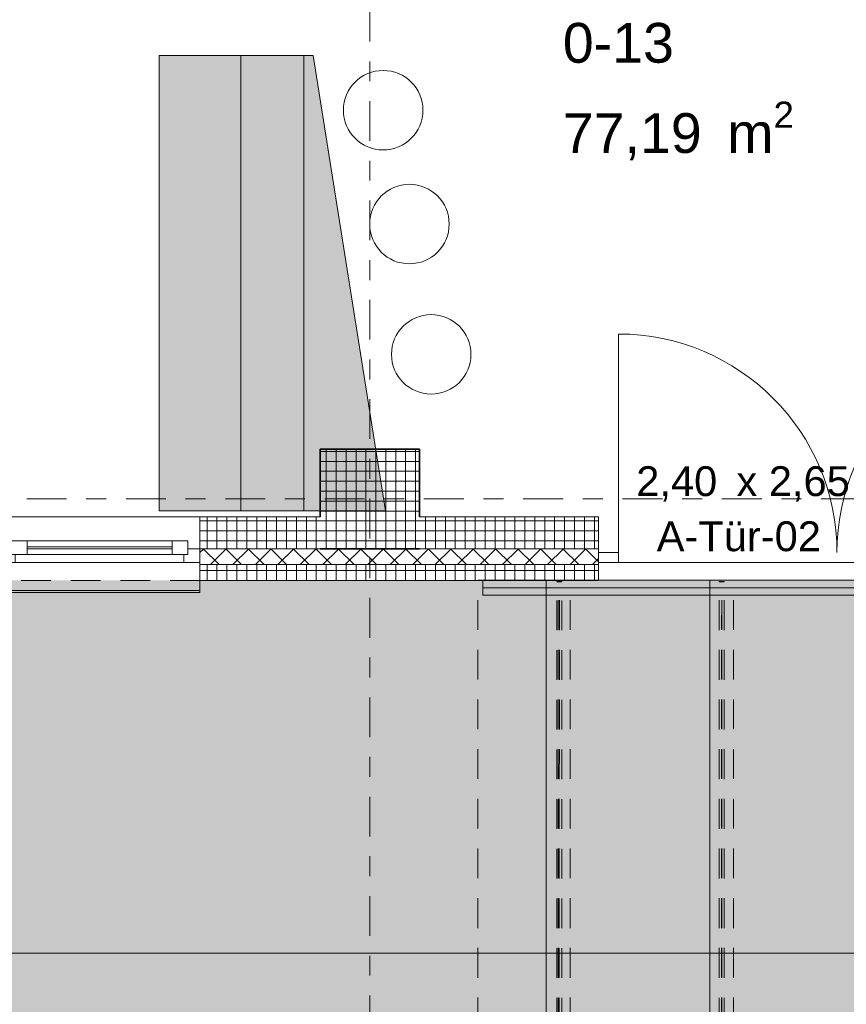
# Model space of a CAD drawing. Header units: metres. Extents: x -167 to 338, y -186 to 508.
# Tile 53 of 256: x 46 to 50, y 26 to 31. Entities that reach past the tile are written whole.
import ezdxf
from ezdxf.enums import TextEntityAlignment as Align

# ---------------------------------------------------------------- set-up
doc = ezdxf.new("R2010")
doc.units = ezdxf.units.M
doc.header["$MEASUREMENT"] = 0
for name, pattern in [('Raster', [0.4, 0.2, -0.1, 0, -0.1]), ('Strichlinie eng', [0.23, 0.15, -0.08]), ('Untersicht', [0.2, 0.15, -0.05])]:
    doc.linetypes.add(name, pattern=pattern)
for name, color, linetype in [('10 Stütze', 7, 'Continuous'), ('10 Wand außen', 7, 'Continuous'), ('20 Decke', 7, 'Continuous'), ('30 Dachaufbau', 7, 'Continuous'), ('30 Dachstuhl', 7, 'Continuous'), ('50 Küche', 7, 'Continuous'), ('60 Gelände 2D Übersicht', 7, 'Continuous'), ('80 Raum', 7, 'Continuous'), ('90 Achsraster', 7, 'Continuous'), ('94 Genehmigungsplanung Bemaßung', 7, 'Continuous')]:
    doc.layers.add(name, color=color, linetype=linetype)
doc.styles.add('ERSTELLTER_STIL_1', font='arial.ttf')
doc.styles.add('ERSTELLTER_STIL_2', font='arial.ttf')
doc.dimstyles.new('ERSTELLTER_STIL__1', dxfattribs={"dimtxt": 0.25, "dimasz": 0.19, "dimexe": 0.18, "dimexo": 0.1, "dimgap": 0, "dimtad": 1, "dimtih": 1, "dimtoh": 1, "dimzin": 0, "dimdsep": 46, "dimtxsty": 'ERSTELLTER_STIL_1', "dimblk": 'ARROWHEAD_6', "dimblk1": 'ARROWHEAD_6', "dimblk2": 'ARROWHEAD_6', "dimcen": 0.09, "dimclrd": 7, "dimclre": 7, "dimclrt": 7, "dimazin": 0, "dimtfac": 1, "dimtdec": 4, "dimtmove": 0, "dimatfit": 3, "dimfxl": 1, "dimtolj": 1, "dimtzin": 0, "dimarcsym": 0})
doc.dimstyles.new('ERSTELLTER_STIL__2', dxfattribs={"dimtxt": 0.25, "dimasz": 0.19, "dimexe": 0.18, "dimexo": 0.1, "dimgap": 0, "dimtad": 1, "dimzin": 0, "dimdsep": 46, "dimtxsty": 'ERSTELLTER_STIL_1', "dimblk": 'ARROWHEAD_6', "dimblk1": 'ARROWHEAD_6', "dimblk2": 'ARROWHEAD_6', "dimcen": 0.09, "dimclrd": 7, "dimclre": 7, "dimclrt": 7, "dimazin": 0, "dimtfac": 1, "dimtdec": 4, "dimtmove": 0, "dimatfit": 3, "dimfxl": 1, "dimtolj": 1, "dimtzin": 0, "dimarcsym": 0})
pattern_1 = [(0, (27236.132094, 33357.27905), (0, 0.05), []), (90, (27236.132094, 33357.27905), (-0.05, 0), [])]

# ---------------------------------------------------------------- blocks, each defined once
blk = doc.blocks.new('Aufenthaltsraum_0-13_1_1', base_point=(49.8662, 32.5128))
at = {"layer": '80 Raum', "color": 7, "lineweight": 18, "insert": (48.7233, 30.5894), "char_height": 0.2, "attachment_point": 1, "style": 'ERSTELLTER_STIL_1'}
blk.add_mtext('\\A1;{\\pql;\\pt0,0.2;\\fArial|b0|i0|c0|p0;\\W1.000000;77,19\\fArial|b0|i0|c0|p0;\\W1.000000;\\A1{\\H.66x;\\S^  ;}\\fArial|b0|i0|c0|p0;\\W1.000000; m\\fArial|b0|i0|c0|p0;\\W1.000000;\\A1{\\H.66x;\\S2^  ;}}', dxfattribs=at)
at = {"layer": '80 Raum', "color": 7, "lineweight": 18, "style": 'ERSTELLTER_STIL_1'}
for tag, p in [('DUMMY_850', (50.7206, 31.4237)), ('ROOM_NAME', (48.7233, 31.378)), ('DUMMY_851', (49.2723, 31.0309)), ('ROOM_NUMBER', (48.7233, 30.9851)), ('DUMMY_852', (48.7233, 30.638))]:
    blk.add_attdef(tag, text='', height=0.2, dxfattribs=at).set_placement(p, align=Align.TOP_LEFT)
blk = doc.blocks.new('I-Träger gelocht 27')
at = {"layer": '30 Dachstuhl', "color": 7, "linetype": 'Untersicht', "lineweight": 13}
for p, q in [((5, 0.12), (0, 0.12)), ((5, 0), (5, 0.12)), ((5, 0), (5, 0.12)), ((0, 0.06), (5, 0.06)), ((0, 0), (5, 0))]:
    blk.add_line(p, q, dxfattribs=at)
at = {"layer": '30 Dachstuhl', "color": 7, "linetype": 'Untersicht', "lineweight": 13, "flags": 128}
blk.add_lwpolyline([(0, 0), (5, 0), (5, 0.12), (0, 0.12)], close=True, dxfattribs=at)
blk = doc.blocks.new('SHS kaltgewalzter Träger 27')
at = {"layer": '30 Dachstuhl', "color": 7, "linetype": 'Untersicht', "lineweight": 13}
for p, q in [((-0.0013, 0.0125), (4.9918, 0.0125)), ((-0.0007, 0), (4.9925, 0)), ((4.9931, 0.0125), (4.9918, 0.0125)), ((4.9918, 0.0125), (4.9918, -0.0125)), ((4.9919, -0.0105), (4.9919, 0.0105)), ((4.9919, 0.0105), (4.993, 0.0105)), ((4.993, 0.0105), (4.993, -0.0105)), ((4.9931, -0.0125), (4.9931, 0.0125)), ((-0.0013, -0.0125), (4.9918, -0.0125)), ((4.9918, -0.0125), (4.9931, -0.0125)), ((4.993, -0.0105), (4.9919, -0.0105))]:
    blk.add_line(p, q, dxfattribs=at)
blk = doc.blocks.new('1-Flügelfenster 27_2')
at = {"layer": '10 Wand außen', "color": 7, "linetype": 'Continuous', "lineweight": 13}
for p, q in [((-0.505, 0.16), (0.505, 0.16)), ((-0.505, -0.07), (-0.505, -0.22)), ((0.505, -0.22), (0.505, -0.07)), ((-0.505, -0.16), (-0.505, -0.21)), ((0.505, -0.21), (0.505, -0.16)), ((-0.505, -0.21), (0.505, -0.21)), ((-0.505, -0.22), (0.505, -0.22))]:
    blk.add_line(p, q, dxfattribs=at)
at = {"layer": '10 Wand außen', "color": 8, "linetype": 'Continuous', "lineweight": 18}
for p, q in [((-0.505, 0), (-0.505, 0.16)), ((0.505, 0), (0.505, 0.16)), ((-0.505, -0.07), (-0.505, 0)), ((-0.505, -0.07), (-0.505, 0)), ((0.505, -0.07), (0.505, 0)), ((0.505, -0.07), (0.505, 0)), ((-0.505, -0.08), (-0.505, -0.07)), ((-0.505, -0.16), (-0.505, -0.08)), ((0.505, -0.08), (0.505, -0.07)), ((0.505, -0.16), (0.505, -0.08))]:
    blk.add_line(p, q, dxfattribs=at)
at = {"layer": '10 Wand außen', "color": 7, "linetype": 'Continuous', "lineweight": 18}
for p, q in [((-0.505, 0), (-0.445, 0)), ((-0.445, -0.03), (-0.445, 0.04)), ((-0.445, 0.04), (-0.365, 0.04)), ((-0.445, 0), (-0.445, -0.03)), ((-0.365, 0.04), (0.365, 0.04)), ((-0.365, 0.04), (-0.365, -0.03)), ((-0.365, 0.01), (0.365, 0.01)), ((0.365, -0.03), (0.365, 0.04)), ((0.365, 0.04), (0.445, 0.04)), ((0.445, 0.04), (0.445, -0.03)), ((0.445, -0.03), (0.445, 0)), ((0.445, 0), (0.505, 0)), ((-0.445, -0.03), (-0.425, -0.03)), ((-0.365, -0.03), (-0.445, -0.03)), ((-0.425, -0.03), (-0.425, -0.07)), ((0.365, 0), (-0.365, 0)), ((0.365, -0.03), (-0.365, -0.03)), ((0.445, -0.03), (0.365, -0.03)), ((0.425, -0.07), (0.425, -0.03)), ((0.425, -0.03), (0.445, -0.03)), ((-0.425, -0.07), (-0.505, -0.07)), ((0.425, -0.07), (-0.425, -0.07)), ((0.505, -0.07), (0.425, -0.07))]:
    blk.add_line(p, q, dxfattribs=at)
at = {"layer": '10 Wand außen', "color": 7, "linetype": 'Strichlinie eng', "lineweight": 13}
blk.add_line((-0.505, -0.16), (0.505, -0.16), dxfattribs=at)
blk = doc.blocks.new('Eingang 02 2-Fl 27')
at = {"layer": '10 Wand außen', "color": 7, "linetype": 'Continuous', "lineweight": 18}
for p, q in [((-1.1, 0), (-1.1, 1.1)), ((1.1, 0), (1.1, 1.1)), ((-1.1, 0), (-1.2, 0)), ((-1.2, 0), (-1.2, -0.05)), ((-1.1, -0.04), (-1.1, 0)), ((1.1, -0.04), (1.1, 0)), ((1.1, 0), (1.2, 0)), ((1.2, 0), (1.2, -0.05)), ((-1.1, -0.05), (-1.1, -0.04)), ((1.1, -0.05), (1.1, -0.04)), ((-1.2, -0.05), (-1.1, -0.05)), ((1.2, -0.05), (1.1, -0.05))]:
    blk.add_line(p, q, dxfattribs=at)
at = {"layer": '10 Wand außen', "color": 8, "linetype": 'Continuous', "lineweight": 18}
for p, q in [((-1.2, 0.18), (-1.2, 0.02)), ((1.2, 0.18), (1.2, 0.02)), ((-1.2, 0.02), (-1.2, 0)), ((-1.2, 0), (-1.2, -0.05)), ((-1.2, 0), (-1.2, -0.05)), ((1.2, 0.02), (1.2, 0)), ((1.2, 0), (1.2, -0.05)), ((1.2, 0), (1.2, -0.05)), ((-1.2, -0.05), (-1.2, -0.06)), ((-1.2, -0.06), (-1.2, -0.14)), ((1.2, -0.05), (1.2, -0.06)), ((1.2, -0.06), (1.2, -0.14))]:
    blk.add_line(p, q, dxfattribs=at)
at = {"layer": '10 Wand außen', "color": 7, "linetype": 'Continuous', "lineweight": 13}
for centre, start, end in [((-1.1, 0), 0, 90), ((1.1, 0), 90, 180)]:
    blk.add_arc(centre, 1.1, start, end, dxfattribs=at)
blk = doc.blocks.new('T Marker 27_18')
at = {"layer": '10 Wand außen', "color": 7, "lineweight": 13, "char_height": 0.15, "attachment_point": 7, "style": 'ERSTELLTER_STIL_1'}
for s, insert in [('\\A1;{\\pql;\\pt0;\\fArial|b0|i0|c0|p0;\\W1.000000;2,40\\fArial|b0|i0|c0|p0;\\W1.000000;\\A1{\\H.66x;\\S^  ;}\\fArial|b0|i0|c0|p0;\\W1.000000; x 2,65\\fArial|b0|i0|c0|p0;\\W1.000000;\\A1{\\H.66x;\\S^  ;}}', (-1.0106, 0.0609)), ('\\A1;{\\pql;\\pt0;\\fArial|b0|i0|c0|p0;\\W1.000000;A-Tür-02\\fArial|b0|i0|c0|p0;\\W1.000000;\\fArial|b0|i0|c0|p0;\\W1.000000;\\fArial|b0|i0|c0|p0;\\W1.000000;}', (-0.9075, -0.1747))]:
    blk.add_mtext(s, dxfattribs=dict(at, insert=insert))
blk = doc.blocks.new('Standard-Rastermarker_137')
at = {"layer": '90 Achsraster', "color": 14, "linetype": 'Raster', "lineweight": 18, "true_color": 0xa80000}
blk.add_line((1, 0), (24.7309, 0), dxfattribs=at)
at = {"layer": '90 Achsraster', "color": 14, "lineweight": 18, "true_color": 0xa80000, "style": 'ERSTELLTER_STIL_2'}
for tag, p in [('AC_MarkerText_1_0', (-0.5686, -0.0686)), ('AC_MarkerText_1_1', (25.8623, -0.0686))]:
    blk.add_attdef(tag, text='', height=0.3, rotation=90, dxfattribs=at).set_placement(p, align=Align.TOP_CENTER)
blk = doc.blocks.new('Standard-Rastermarker_139')
at = {"layer": '90 Achsraster', "color": 14, "linetype": 'Raster', "lineweight": 18, "true_color": 0xa80000}
blk.add_line((1, 0), (45.4427, 0), dxfattribs=at)
at = {"layer": '90 Achsraster', "color": 14, "lineweight": 18, "true_color": 0xa80000, "style": 'ERSTELLTER_STIL_2'}
for tag, p in [('AC_MarkerText_1_0', (-0.35, 0.15)), ('AC_MarkerText_1_1', (46.7927, 0.15))]:
    blk.add_attdef(tag, text='', height=0.3, dxfattribs=at).set_placement(p, align=Align.TOP_CENTER)
blk = doc.blocks.new('Barhocker 2 27')
at = {"layer": '50 Küche', "color": 7, "linetype": 'Continuous', "lineweight": 13, "flags": 128}
blk.add_lwpolyline([(0.2, 0, 1), (-0.2, 0, 1)], format="xyb", close=True, dxfattribs=at)
blk = doc.blocks.new('UAP Träger 27')
at = {"layer": '30 Dachstuhl', "color": 7, "linetype": 'Continuous', "lineweight": 13}
for p, q in [((0, 0), (9.83, 0)), ((9.83, 0.0375), (4.915, 0.0375)), ((9.83, 0), (9.83, 0.0375)), ((9.83, -0.0375), (9.83, 0)), ((4.915, -0.0375), (9.83, -0.0375))]:
    blk.add_line(p, q, dxfattribs=at)
blk = doc.blocks.new('*D478', base_point=(27236.1321, 33357.279))
at = {"layer": '94 Genehmigungsplanung Bemaßung', "color": 7, "linetype": 'Continuous', "lineweight": 13}
for p, q in [((60.8659, 28.5997), (61.0659, 28.3997)), ((61.1534, 28.4997), (60.7784, 28.4997)), ((60.9659, 28.1797), (60.9659, 28.4997)), ((60.8659, 28.2797), (61.0659, 28.0797)), ((61.1534, 28.1797), (60.7784, 28.1797)), ((60.9659, 28.0297), (60.9659, 28.1797))]:
    blk.add_line(p, q, dxfattribs=at)
at = {"layer": '94 Genehmigungsplanung Bemaßung', "color": 7, "lineweight": 13, "insert": (60.9159, 27.6983), "char_height": 0.25, "attachment_point": 7, "rotation": 90, "style": 'ERSTELLTER_STIL_1'}
blk.add_mtext('\\A1;{\\pql;\\fArial|b0|i0|c0|p0;\\W1.000000;32}', dxfattribs=at)
blk = doc.blocks.new('ARROWHEAD_6')
at = {"color": 0, "linetype": 'Continuous', "lineweight": 0}
for p, q in [((-0.5, -0.5), (0.5, 0.5)), ((0, 0), (-1, 0))]:
    blk.add_line(p, q, dxfattribs=at)
blk = doc.blocks.new('*D486', base_point=(27236.1321, 33357.279))
at = {"layer": '94 Genehmigungsplanung Bemaßung', "color": 7, "linetype": 'Continuous', "lineweight": 13}
for p, q in [((62.3525, 43.9997), (62.3525, 44.1497)), ((62.4525, 43.8997), (62.2525, 44.0997)), ((62.54, 43.9997), (62.165, 43.9997)), ((62.3525, 28.1797), (62.3525, 43.9997)), ((62.2525, 28.2797), (62.4525, 28.0797)), ((62.54, 28.1797), (62.165, 28.1797))]:
    blk.add_line(p, q, dxfattribs=at)
at = {"layer": '94 Genehmigungsplanung Bemaßung', "color": 7, "lineweight": 13, "insert": (62.3025, 35.6607), "char_height": 0.25, "attachment_point": 7, "rotation": 90, "style": 'ERSTELLTER_STIL_1'}
blk.add_mtext('\\A1;{\\pql;\\fArial|b0|i0|c0|p0;\\W1.000000;15,82}', dxfattribs=at)
blk = doc.blocks.new('*D505', base_point=(27236.1321, 33357.279))
at = {"layer": '94 Genehmigungsplanung Bemaßung', "color": 7, "linetype": 'Continuous', "lineweight": 13}
for p, q in [((45.363, 26.1165), (45.363, 26.4915)), ((57.8425, 26.1165), (57.8425, 26.4915)), ((45.463, 26.404), (45.263, 26.204)), ((57.9425, 26.404), (57.7425, 26.204)), ((45.363, 26.304), (57.8425, 26.304))]:
    blk.add_line(p, q, dxfattribs=at)
at = {"layer": '94 Genehmigungsplanung Bemaßung', "color": 7, "lineweight": 13, "char_height": 0.25, "attachment_point": 7, "style": 'ERSTELLTER_STIL_1'}
for s, insert in [('\\A1;{\\pql;\\fArial|b0|i0|c0|p0;\\W1.000000;12,48}', (50.9831, 26.354)), ('\\A1;{\\pql;\\fArial|b0|i0|c0|p0;\\W1.000000;32}', (57.3611, 26.354))]:
    blk.add_mtext(s, dxfattribs=dict(at, insert=insert))
blk = doc.blocks.new('*D507', base_point=(27236.1321, 33357.279))
at = {"layer": '94 Genehmigungsplanung Bemaßung', "color": 7, "linetype": 'Continuous', "lineweight": 13}
for p, q in [((15.4411, 28.9197), (15.6411, 28.7197)), ((15.7286, 28.8197), (15.3536, 28.8197)), ((15.5411, 28.1797), (15.5411, 28.8197)), ((15.4411, 28.2797), (15.6411, 28.0797)), ((15.7286, 28.1797), (15.3536, 28.1797)), ((15.5411, 28.0297), (15.5411, 28.1797))]:
    blk.add_line(p, q, dxfattribs=at)
at = {"layer": '94 Genehmigungsplanung Bemaßung', "color": 7, "lineweight": 13, "insert": (15.4911, 28.309), "char_height": 0.25, "attachment_point": 7, "rotation": 90, "style": 'ERSTELLTER_STIL_1'}
blk.add_mtext('\\A1;{\\pql;\\fArial|b0|i0|c0|p0;\\W1.000000;64}', dxfattribs=at)

msp = doc.modelspace()

# ---------------------------------------------------------------- hatches: boundary and pattern name
at = {"layer": '10 Stütze', "linetype": 'Continuous', "lineweight": 18}
h = msp.add_hatch(dxfattribs=at)
h.set_pattern_fill('Beton__Fertigteil_Träger_1D', color=8, style=0, pattern_type=2)
h.set_pattern_definition(pattern_1)
h.paths.add_polyline_path([(47.5011, 28.4997), (48.0011, 28.4997), (48.0011, 28.8397), (47.5011, 28.8397)])
h = msp.add_hatch(dxfattribs=at)
h.set_pattern_fill('Beton__Fertigteil_Träger_1D', color=8, style=0, pattern_type=2)
h.set_pattern_definition(pattern_1)
h.paths.add_polyline_path([(48.0011, 28.4997), (47.5011, 28.4997), (47.5011, 28.3397), (48.0011, 28.3397)])
at = {"layer": '10 Wand außen', "linetype": 'Continuous', "lineweight": 18}
h = msp.add_hatch(dxfattribs=at)
h.set_pattern_fill('Beton__Fertigteil_Träger_1D', color=8, style=0, pattern_type=2)
h.set_pattern_definition(pattern_1)
h.paths.add_polyline_path([(47.5011, 28.4997), (46.8961, 28.4997), (46.8961, 28.3397), (47.5011, 28.3397)])
h = msp.add_hatch(dxfattribs=at)
h.set_pattern_fill('Beton__Fertigteil_Träger_1D', color=8, style=0, pattern_type=2)
h.set_pattern_definition(pattern_1)
h.paths.add_polyline_path([(48.9034, 28.4997), (48.0011, 28.4997), (48.0011, 28.3397), (48.9034, 28.3397)])
h = msp.add_hatch(dxfattribs=at)
h.set_pattern_fill('Dämmung__hart_1_0001', color=8, style=0, pattern_type=2)
h.set_pattern_definition([(45, (27236.132094, 33357.27905), (-0.0565685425, 0.0565685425), []), (135, (27236.132094, 33357.27905), (0.0565685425, 0.0565685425), [])])
h.paths.add_polyline_path([(46.8961, 28.2597), (48.9034, 28.2597), (48.9034, 28.3397), (46.8961, 28.3397), (46.8961, 28.2697)])
h = msp.add_hatch(dxfattribs=at)
h.set_pattern_fill('Beton__Fertigteil_Träger_1D', color=8, style=0, pattern_type=2)
h.set_pattern_definition(pattern_1)
h.paths.add_polyline_path([(46.8961, 28.1797), (48.9034, 28.1797), (48.9034, 28.2597), (46.8961, 28.2597)])
at = {"layer": '20 Decke', "linetype": 'Continuous', "lineweight": 0, "true_color": 0xfefefe}
for points in [[(46.6917, 28.5297), (47.4197, 28.5297), (47.4197, 30.8219), (46.6917, 30.8219)], [(47.1024, 28.5297), (47.8304, 28.5297), (47.4664, 30.8219), (47.1024, 30.8219)]]:
    msp.add_hatch(color=7, dxfattribs=at).paths.add_polyline_path(points)
at = {"layer": '60 Gelände 2D Übersicht', "linetype": 'Continuous', "lineweight": 18}
h = msp.add_hatch(dxfattribs=at)
h.set_pattern_fill('Ziegelstein___Pflasterun_4D', color=8, style=0, pattern_type=2)
h.set_pattern_definition([(0, (50.84469, 25.67968), (0, 0.2), []), (90, (50.8447, 25.67968), (-0.3, 0), [0.2, -0.2]), (90, (50.9947, 25.87968), (-0.3, 0), [0.2, -0.2])])
h.paths.add_polyline_path([(59.5867, 37.3509), (59.5867, 23.1797), (48.5688, 23.1797), (48.5688, 25.1797), (38.1469, 25.1797), (38.1469, 28.1797), (58.1625, 28.1797), (58.1625, 37.3509)])

# ---------------------------------------------------------------- linework, layer by layer
at = {"layer": '10 Stütze', "color": 7, "linetype": 'Continuous', "lineweight": 35, "flags": 128}
for points in [[(48.0011, 28.4997), (48.0011, 28.8397), (47.5011, 28.8397), (47.5011, 28.4997)], [(47.5011, 28.3397), (48.0011, 28.3397)]]:
    msp.add_lwpolyline(points, dxfattribs=at)
at = {"layer": '10 Wand außen', "color": 8, "linetype": 'Continuous', "lineweight": 18}
for p, q in [((46.8961, 28.3397), (46.8961, 28.4997)), ((48.9034, 28.4997), (48.9034, 28.3397)), ((46.8961, 28.2697), (46.8961, 28.3397)), ((48.9034, 28.3397), (48.9034, 28.3197)), ((48.9034, 28.3197), (48.9034, 28.2697)), ((46.8961, 28.2597), (46.8961, 28.2697)), ((46.8961, 28.1797), (46.8961, 28.2597)), ((48.9034, 28.2697), (48.9034, 28.2597)), ((48.9034, 28.2597), (48.9034, 28.1797))]:
    msp.add_line(p, q, dxfattribs=at)
at = {"layer": '10 Wand außen', "color": 7, "linetype": 'Continuous', "lineweight": 13}
for p, q in [((47.5011, 28.3397), (46.8961, 28.3397)), ((48.9034, 28.3397), (48.0011, 28.3397)), ((48.9034, 28.2597), (46.8961, 28.2597))]:
    msp.add_line(p, q, dxfattribs=at)
at = {"layer": '10 Wand außen', "color": 7, "linetype": 'Continuous', "lineweight": 13, "flags": 128}
for points in [[(47.5011, 28.4997), (46.8961, 28.4997)], [(48.9034, 28.4997), (48.0011, 28.4997)], [(46.8961, 28.1797), (48.9034, 28.1797)]]:
    msp.add_lwpolyline(points, dxfattribs=at)
at = {"layer": '20 Decke', "color": 7, "linetype": 'Continuous', "lineweight": 13, "flags": 128}
msp.add_lwpolyline([(43.0011, 28.4997), (47.5011, 28.4997), (47.5011, 28.8397), (48.0011, 28.8397), (48.0011, 28.4997), (48.9034, 28.4997), (48.9034, 28.2697), (51.3034, 28.2697), (51.3034, 28.4997), (52.5025, 28.4997), (52.5025, 28.8397), (53.0025, 28.8397), (53.0025, 28.4997), (57.5025, 28.4997), (57.5025, 28.8397), (57.8425, 28.8397), (57.8425, 33.3397), (57.5025, 33.3397), (57.5025, 33.8397), (57.8425, 33.8397), (57.8425, 38.3397)], dxfattribs=at)
msp.add_lwpolyline([(43.0011, 28.4997), (47.5011, 28.4997), (47.5011, 28.8397), (48.0011, 28.8397), (48.0011, 28.4997), (48.9034, 28.4997), (48.9034, 28.2697), (51.3034, 28.2697), (51.3034, 28.4997), (52.5025, 28.4997), (52.5025, 28.8397), (53.0025, 28.8397), (53.0025, 28.4997), (57.5025, 28.4997), (57.5025, 28.8397), (57.8425, 28.8397), (57.8425, 33.3397), (57.5025, 33.3397), (57.5025, 33.8397), (57.8425, 33.8397), (57.8425, 38.3397)], dxfattribs=at)
for points in [[(46.6917, 28.5297), (47.4197, 28.5297), (47.4197, 30.8219), (46.6917, 30.8219)], [(47.1024, 28.5297), (47.8304, 28.5297), (47.4664, 30.8219), (47.1024, 30.8219)]]:
    msp.add_lwpolyline(points, close=True, dxfattribs=at)
at = {"layer": '30 Dachaufbau', "color": 7, "linetype": 'Untersicht', "lineweight": 13, "flags": 128}
for points in [[(48.2957, 28.182), (58.1625, 28.182)], [(48.2957, 28.1809), (48.2957, 28.182)], [(48.2957, 28.1809), (58.1625, 28.1809)], [(48.2957, 23.1809), (48.2957, 28.1809)]]:
    msp.add_lwpolyline(points, dxfattribs=at)

# ---------------------------------------------------------------- block references
at = {"layer": '10 Wand außen', "color": 7, "linetype": 'Continuous', "lineweight": 18, "xscale": -1}
for name, p in [('Eingang 02 2-Fl 27', (50.1034, 28.3197)), ('1-Flügelfenster 27_2', (46.3911, 28.3397))]:
    msp.add_blockref(name, p, dxfattribs=at)
at = {"layer": '10 Wand außen', "color": 7, "lineweight": 13}
msp.add_blockref('T Marker 27_18', (50.1034, 28.4997), dxfattribs=at)
at = {"layer": '30 Dachstuhl', "color": 7, "linetype": 'Continuous', "lineweight": 13, "rotation": 179.9945255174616}
msp.add_blockref('UAP Träger 27', (58.1513, 28.1422), dxfattribs=at)
at = {"layer": '30 Dachstuhl', "color": 7, "linetype": 'Untersicht', "lineweight": 13, "rotation": 89.99452551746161}
for name, p in [('I-Träger gelocht 27', (48.7594, 23.1809)), ('SHS kaltgewalzter Träger 27', (48.7053, 23.1809)), ('I-Träger gelocht 27', (49.5824, 23.1809)), ('SHS kaltgewalzter Träger 27', (49.5226, 23.1816))]:
    msp.add_blockref(name, p, dxfattribs=at)
at = {"layer": '50 Küche', "color": 7, "linetype": 'Continuous', "lineweight": 18, "rotation": 180}
for p in [(47.8188, 30.546), (47.951, 29.9732), (48.0609, 29.3175)]:
    msp.add_blockref('Barhocker 2 27', p, dxfattribs=at)
at = {"layer": '80 Raum', "color": 7, "linetype": 'Continuous', "lineweight": 18}
msp.add_blockref('Aufenthaltsraum_0-13_1_1', (49.8662, 32.5128), dxfattribs=at).add_auto_attribs({'ROOM_NAME': 'Aufenthaltsraum', 'ROOM_NUMBER': '0-13'})
at = {"layer": '90 Achsraster', "color": 7, "linetype": 'Continuous', "lineweight": 18, "rotation": 270}
msp.add_blockref('Standard-Rastermarker_137', (47.7511, 47.5916), dxfattribs=at)
at = {"layer": '90 Achsraster', "color": 7, "linetype": 'Continuous', "lineweight": 18}
msp.add_blockref('Standard-Rastermarker_139', (13.5244, 28.5897), dxfattribs=at)

# ---------------------------------------------------------------- dimensions: what is measured, and where the dimension line sits
at = {"layer": '94 Genehmigungsplanung Bemaßung', "color": 7, "linetype": 'Continuous', "lineweight": 13}
for base, p1, p2, picture, middle in [((62.3525, 43.9997), (58.1625, 28.1797), (47.9546, 43.9997), '*D486', (62.1775, 36.0795)), ((15.5411, 28.8197), (47.9568, 28.1797), (18.0011, 28.8197), '*D507', (15.3661, 28.4993)), ((60.9659, 28.4997), (47.9568, 28.1797), (57.5025, 28.4997), '*D478', (60.7909, 27.8886))]:
    dim = msp.add_linear_dim(base=base, p1=p1, p2=p2, angle=90, dimstyle='ERSTELLTER_STIL__2', dxfattribs=at)
    dim.commit()
    dim.dimension.update_dxf_attribs({"geometry": picture, "text_midpoint": middle, "dimtype": 160, "text_rotation": 90})
dim = msp.add_linear_dim(base=(57.8425, 26.304), p1=(45.363, 30.9174), p2=(57.8425, 36.0897), dimstyle='ERSTELLTER_STIL__1', dxfattribs=at)
dim.commit()
dim.dimension.update_dxf_attribs({"geometry": '*D505', "text_midpoint": (51.4018, 26.479), "dimtype": 160})

doc.saveas('drawing.dxf')
